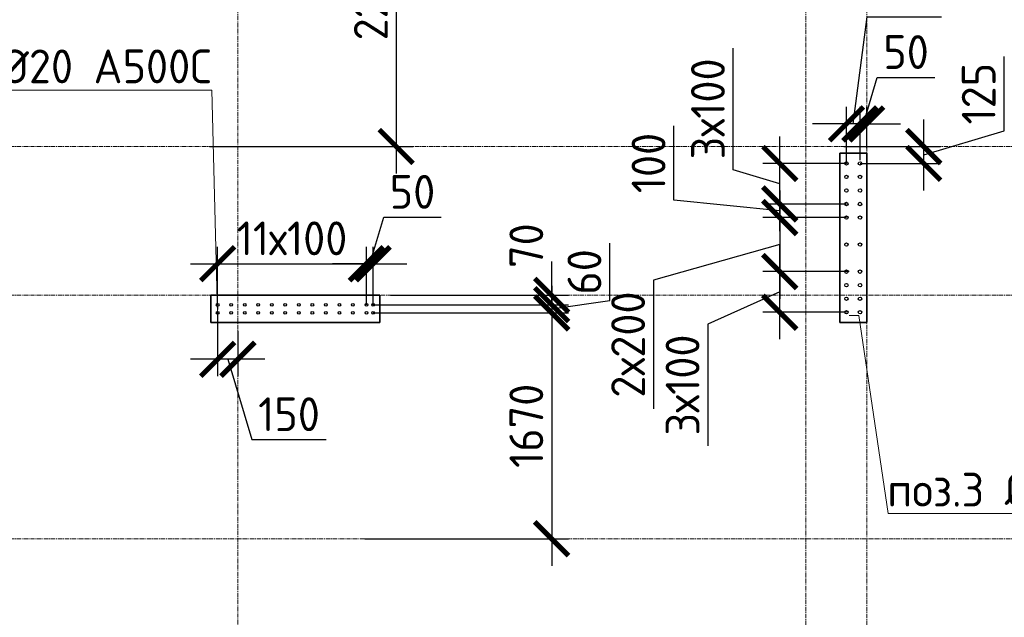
# Model space of a CAD drawing. Header units: millimetres. Extents: x 349531 to 1063351, y -131924 to 96186.
# Tile 190 of 228: x 980495 to 987777, y 43081 to 47499. Entities that reach past the tile are written whole.
import ezdxf
from ezdxf import colors
from ezdxf.entities.mleader import LeaderData, LeaderLine
from ezdxf.math import Vec2, Vec3

# ---------------------------------------------------------------- set-up
doc = ezdxf.new("R2010")
doc.units = ezdxf.units.MM
doc.linetypes.add('______5', pattern=[1100, 800, -100, 100, -100])
doc.linetypes.add('осевая', pattern=[50.8, 31.75, -6.35, 6.35, -6.35])
for name, color, linetype, lineweight in [('1 Стены', 3, 'Continuous', 30), ('Конструкции 0.5', 5, 'Continuous', 50), ('Оси', 40, '______5', 18), ('подоснова', 151, 'Continuous', 5), ('РАЗМЕРЫ', 1, 'Continuous', 9)]:
    doc.layers.add(name, color=color, linetype=linetype, lineweight=lineweight)
doc.layers.add('Колонна_ бетон', color=7, linetype='Continuous', lineweight=50, true_color=0xb4b496)
doc.styles.add('GOST-2.304_Type-B', font='GOST_Common.ttf')
doc.dimstyles.new('СПДС', dxfattribs={"dimscale": 100, "dimtxt": 2.5, "dimasz": 2.5, "dimexe": 1.25, "dimexo": 0, "dimtad": 1, "dimdec": 0, "dimtxsty": 'GOST-2.304_Type-B', "dimblk": 'ARCHTICK', "dimcen": 2.5, "dimdle": 2, "dimadec": 0, "dimazin": 2, "dimtfac": 0.75, "dimtdec": 0, "dimtmove": 1, "dimatfit": 3, "dimfxl": 1, "dimtolj": 1, "dimarcsym": 1})

# ---------------------------------------------------------------- blocks, each defined once
blk = doc.blocks.new('_ArchTick')
at = {"color": 0, "linetype": 'ByBlock', "const_width": 0.15}
blk.add_lwpolyline([(-0.5, -0.5), (0.5, 0.5)], dxfattribs=at)
blk = doc.blocks.new('*D62')
at = {"layer": 'DEFPOINTS', "color": 0, "transparency": 16777216}
for p in [(981959.4, 48781.4), (981898.9, 46561.4), (983279.5, 46561.4)]:
    blk.add_point(p, dxfattribs=at)
at = {"layer": 'РАЗМЕРЫ', "color": 0, "lineweight": -2, "transparency": 16777216}
for p, q in [((983279.5, 48981.4), (983279.5, 46361.4)), ((981959.4, 48781.4), (983404.5, 48781.4)), ((981898.9, 46561.4), (983404.5, 46561.4))]:
    blk.add_line(p, q, dxfattribs=at)
at = {"layer": 'РАЗМЕРЫ', "color": 0, "lineweight": -2, "transparency": 16777216, "xscale": 250, "yscale": 250, "zscale": 250}
for p, rotation in [((983279.5, 48781.4), 90), ((983279.5, 46561.4), 270)]:
    blk.add_blockref('_ArchTick', p, dxfattribs=dict(at, rotation=rotation))
at = {"layer": 'РАЗМЕРЫ', "color": 0, "transparency": 16777216, "insert": (983092, 47671.4), "char_height": 250, "attachment_point": 5, "rotation": 90, "style": 'GOST-2.304_Type-B'}
blk.add_mtext('\\A1;2220', dxfattribs=at)
blk = doc.blocks.new('*D64')
at = {"layer": 'DEFPOINTS', "color": 0, "transparency": 16777216}
for p in [(983059.4, 45694.9), (981959.4, 45391.7, -360), (983059.4, 45391.7, -360)]:
    blk.add_point(p, dxfattribs=at)
at = {"layer": 'РАЗМЕРЫ', "color": 0, "lineweight": -2, "transparency": 16777216}
for p, q in [((981959.4, 45391.7), (981959.4, 45819.9)), ((983059.4, 45391.7), (983059.4, 45819.9)), ((981759.4, 45694.9), (983259.4, 45694.9))]:
    blk.add_line(p, q, dxfattribs=at)
at = {"layer": 'РАЗМЕРЫ', "color": 0, "lineweight": -2, "transparency": 16777216, "xscale": 250, "yscale": 250, "zscale": 250, "rotation": 180}
blk.add_blockref('_ArchTick', (981959.4, 45694.9), dxfattribs=at)
at = {"layer": 'РАЗМЕРЫ', "color": 0, "lineweight": -2, "transparency": 16777216, "xscale": 250, "yscale": 250, "zscale": 250}
blk.add_blockref('_ArchTick', (983059.4, 45694.9), dxfattribs=at)
at = {"layer": 'РАЗМЕРЫ', "color": 0, "transparency": 16777216, "insert": (982509.4, 45882.4), "char_height": 250, "attachment_point": 5, "style": 'GOST-2.304_Type-B'}
blk.add_mtext('\\A1;11х100', dxfattribs=at)
blk = doc.blocks.new('*D65')
at = {"layer": 'DEFPOINTS', "color": 0, "transparency": 16777216}
for p in [(983109.4, 45694.9), (983059.4, 45419.4), (983109.4, 45391.7, -360)]:
    blk.add_point(p, dxfattribs=at)
at = {"layer": 'РАЗМЕРЫ', "color": 0, "lineweight": -2, "transparency": 16777216}
for p, q in [((983084.4, 45694.9), (983187.5, 46038.7)), ((983187.5, 46038.7), (983612.5, 46038.7)), ((983059.4, 45419.4), (983059.4, 45819.9)), ((983109.4, 45391.7), (983109.4, 45819.9)), ((983059.4, 45694.9), (982809.4, 45694.9)), ((983059.4, 45694.9), (983109.4, 45694.9)), ((983059.4, 45694.9), (983109.4, 45694.9)), ((983109.4, 45694.9), (983359.4, 45694.9))]:
    blk.add_line(p, q, dxfattribs=at)
at = {"layer": 'РАЗМЕРЫ', "color": 0, "lineweight": -2, "transparency": 16777216, "xscale": 250, "yscale": 250, "zscale": 250}
blk.add_blockref('_ArchTick', (983059.4, 45694.9), dxfattribs=at)
at = {"layer": 'РАЗМЕРЫ', "color": 0, "lineweight": -2, "transparency": 16777216, "xscale": 250, "yscale": 250, "zscale": 250, "rotation": 180}
blk.add_blockref('_ArchTick', (983109.4, 45694.9), dxfattribs=at)
at = {"layer": 'РАЗМЕРЫ', "color": 0, "transparency": 16777216, "insert": (983400, 46226.2), "char_height": 250, "attachment_point": 5, "style": 'GOST-2.304_Type-B'}
blk.add_mtext('\\A1;50', dxfattribs=at)
blk = doc.blocks.new('*D63')
at = {"layer": 'DEFPOINTS', "color": 0, "transparency": 16777216}
for p in [(983238.4, 45461.4), (983109.4, 45391.7), (984429.5, 45391.7)]:
    blk.add_point(p, dxfattribs=at)
at = {"layer": 'РАЗМЕРЫ', "color": 0, "lineweight": -2, "transparency": 16777216}
for p, q in [((984429.5, 45461.4), (984429.5, 45711.4)), ((983238.4, 45461.4), (984554.5, 45461.4)), ((984429.5, 45461.4), (984429.5, 45391.7)), ((983109.4, 45391.7), (984554.5, 45391.7)), ((984429.5, 45391.7), (984429.5, 45141.7))]:
    blk.add_line(p, q, dxfattribs=at)
at = {"layer": 'РАЗМЕРЫ', "color": 0, "lineweight": -2, "transparency": 16777216, "xscale": 250, "yscale": 250, "zscale": 250}
for p, rotation in [((984429.5, 45461.4), 270), ((984429.5, 45391.7), 90)]:
    blk.add_blockref('_ArchTick', p, dxfattribs=dict(at, rotation=rotation))
at = {"layer": 'РАЗМЕРЫ', "color": 0, "transparency": 16777216, "insert": (984242, 45828.4), "char_height": 250, "attachment_point": 5, "rotation": 90, "style": 'GOST-2.304_Type-B'}
blk.add_mtext('\\A1;70', dxfattribs=at)
blk = doc.blocks.new('*D66')
at = {"layer": 'DEFPOINTS', "color": 0, "transparency": 16777216}
for p in [(983186.9, 45391.7), (983109.4, 45331.4, -360), (984429.5, 45331.4)]:
    blk.add_point(p, dxfattribs=at)
at = {"layer": 'РАЗМЕРЫ', "color": 0, "lineweight": -2, "transparency": 16777216}
for p, q in [((984859, 45422.1), (984859, 45847.1)), ((984429.5, 45391.7), (984429.5, 45641.7)), ((983186.9, 45391.7), (984554.5, 45391.7)), ((984429.5, 45361.5), (984859, 45422.1)), ((984429.5, 45391.7), (984429.5, 45331.4)), ((984429.5, 45391.7), (984429.5, 45331.4)), ((983109.4, 45331.4), (984554.5, 45331.4)), ((984429.5, 45331.4), (984429.5, 45081.4))]:
    blk.add_line(p, q, dxfattribs=at)
at = {"layer": 'РАЗМЕРЫ', "color": 0, "lineweight": -2, "transparency": 16777216, "xscale": 250, "yscale": 250, "zscale": 250}
for p, rotation in [((984429.5, 45391.7), 270), ((984429.5, 45331.4), 90)]:
    blk.add_blockref('_ArchTick', p, dxfattribs=dict(at, rotation=rotation))
at = {"layer": 'РАЗМЕРЫ', "color": 0, "transparency": 16777216, "insert": (984671.5, 45634.6), "char_height": 250, "attachment_point": 5, "rotation": 90, "style": 'GOST-2.304_Type-B'}
blk.add_mtext('\\A1;60', dxfattribs=at)
blk = doc.blocks.new('_None')
blk = doc.blocks.new('*D67')
at = {"layer": 'DEFPOINTS', "color": 0, "transparency": 16777216}
for p in [(983109.4, 45331.4), (983048.9, 43661.4), (984429.5, 43661.4)]:
    blk.add_point(p, dxfattribs=at)
at = {"layer": 'РАЗМЕРЫ', "color": 0, "lineweight": -2, "transparency": 16777216}
for p, q in [((984429.5, 45531.4), (984429.5, 43461.4)), ((983109.4, 45331.4), (984554.5, 45331.4)), ((983048.9, 43661.4), (984554.5, 43661.4))]:
    blk.add_line(p, q, dxfattribs=at)
at = {"layer": 'РАЗМЕРЫ', "color": 0, "lineweight": -2, "transparency": 16777216, "xscale": 250, "yscale": 250, "zscale": 250}
for p, rotation in [((984429.5, 45331.4), 90), ((984429.5, 43661.4), 270)]:
    blk.add_blockref('_ArchTick', p, dxfattribs=dict(at, rotation=rotation))
at = {"layer": 'РАЗМЕРЫ', "color": 0, "transparency": 16777216, "insert": (984242, 44496.4), "char_height": 250, "attachment_point": 5, "rotation": 90, "style": 'GOST-2.304_Type-B'}
blk.add_mtext('\\A1;1670', dxfattribs=at)
blk = doc.blocks.new('*D68')
at = {"layer": 'DEFPOINTS', "color": 0, "transparency": 16777216}
for p in [(981959.4, 45331.4, -360), (982109.2, 45196.4), (981959.4, 44988.4)]:
    blk.add_point(p, dxfattribs=at)
at = {"layer": 'РАЗМЕРЫ', "color": 0, "lineweight": -2, "transparency": 16777216}
for p, q in [((981959.4, 45331.4), (981959.4, 44863.4)), ((982109.2, 45196.4), (982109.2, 44863.4)), ((982309.2, 44988.4), (981759.4, 44988.4)), ((982034.3, 44988.4), (982212.4, 44394.6)), ((982212.4, 44394.6), (982762.4, 44394.6))]:
    blk.add_line(p, q, dxfattribs=at)
at = {"layer": 'РАЗМЕРЫ', "color": 0, "lineweight": -2, "transparency": 16777216, "xscale": 250, "yscale": 250, "zscale": 250, "rotation": 180}
blk.add_blockref('_ArchTick', (981959.4, 44988.4), dxfattribs=at)
at = {"layer": 'РАЗМЕРЫ', "color": 0, "lineweight": -2, "transparency": 16777216, "xscale": 250, "yscale": 250, "zscale": 250}
blk.add_blockref('_ArchTick', (982109.2, 44988.4), dxfattribs=at)
at = {"layer": 'РАЗМЕРЫ', "color": 0, "transparency": 16777216, "insert": (982487.4, 44582.1), "char_height": 250, "attachment_point": 5, "style": 'GOST-2.304_Type-B'}
blk.add_mtext('\\A1;150', dxfattribs=at)
blk = doc.blocks.new('*D76')
at = {"layer": 'DEFPOINTS', "color": 0, "transparency": 16777216}
for p in [(986116.2, 45636.3), (986609.2, 45636.3, -360), (986609.2, 45336.3, -360)]:
    blk.add_point(p, dxfattribs=at)
at = {"layer": 'РАЗМЕРЫ', "color": 0, "lineweight": -2, "transparency": 16777216}
for p, q in [((986116.2, 45136.3), (986116.2, 45836.3)), ((986609.2, 45636.3), (985991.2, 45636.3)), ((986116.2, 45486.3), (985584.9, 45248.2)), ((986609.2, 45336.3), (985991.2, 45336.3)), ((985584.9, 45248.2), (985584.9, 44348.2))]:
    blk.add_line(p, q, dxfattribs=at)
at = {"layer": 'РАЗМЕРЫ', "color": 0, "lineweight": -2, "transparency": 16777216, "xscale": 250, "yscale": 250, "zscale": 250}
for p, rotation in [((986116.2, 45636.3), 90), ((986116.2, 45336.3), 270)]:
    blk.add_blockref('_ArchTick', p, dxfattribs=dict(at, rotation=rotation))
at = {"layer": 'РАЗМЕРЫ', "color": 0, "transparency": 16777216, "insert": (985397.4, 44798.2), "char_height": 250, "attachment_point": 5, "rotation": 90, "style": 'GOST-2.304_Type-B'}
blk.add_mtext('\\A1;3х100', dxfattribs=at)
blk = doc.blocks.new('*D77')
at = {"layer": 'DEFPOINTS', "color": 0, "transparency": 16777216}
for p in [(986116.2, 46436.3), (986609.2, 46436.3, -360), (986609.2, 46136.3, -360)]:
    blk.add_point(p, dxfattribs=at)
at = {"layer": 'РАЗМЕРЫ', "color": 0, "lineweight": -2, "transparency": 16777216}
for p, q in [((985772.4, 46389.5), (985772.4, 47289.5)), ((986116.2, 45936.3), (986116.2, 46636.3)), ((986116.2, 46286.3), (985772.4, 46389.5)), ((986609.2, 46436.3), (985991.2, 46436.3)), ((986609.2, 46136.3), (985991.2, 46136.3))]:
    blk.add_line(p, q, dxfattribs=at)
at = {"layer": 'РАЗМЕРЫ', "color": 0, "lineweight": -2, "transparency": 16777216, "xscale": 250, "yscale": 250, "zscale": 250}
for p, rotation in [((986116.2, 46436.3), 90), ((986116.2, 46136.3), 270)]:
    blk.add_blockref('_ArchTick', p, dxfattribs=dict(at, rotation=rotation))
at = {"layer": 'РАЗМЕРЫ', "color": 0, "transparency": 16777216, "insert": (985584.9, 46839.5), "char_height": 250, "attachment_point": 5, "rotation": 90, "style": 'GOST-2.304_Type-B'}
blk.add_mtext('\\A1;3х100', dxfattribs=at)
blk = doc.blocks.new('*D78')
at = {"layer": 'DEFPOINTS', "color": 0, "transparency": 16777216}
for p in [(986609.2, 46036.3, -360), (986116.2, 45636.3), (986629.2, 45636.3, -360)]:
    blk.add_point(p, dxfattribs=at)
at = {"layer": 'РАЗМЕРЫ', "color": 0, "lineweight": -2, "transparency": 16777216}
for p, q in [((986116.2, 46236.3), (986116.2, 45436.3)), ((986609.2, 46036.3), (985991.2, 46036.3)), ((986116.2, 45836.3), (985182.1, 45572.1)), ((986629.2, 45636.3), (985991.2, 45636.3)), ((985182.1, 45572.1), (985182.1, 44622.1))]:
    blk.add_line(p, q, dxfattribs=at)
at = {"layer": 'РАЗМЕРЫ', "color": 0, "lineweight": -2, "transparency": 16777216, "xscale": 250, "yscale": 250, "zscale": 250}
for p, rotation in [((986116.2, 46036.3), 90), ((986116.2, 45636.3), 270)]:
    blk.add_blockref('_ArchTick', p, dxfattribs=dict(at, rotation=rotation))
at = {"layer": 'РАЗМЕРЫ', "color": 0, "transparency": 16777216, "insert": (984994.6, 45097.1), "char_height": 250, "attachment_point": 5, "rotation": 90, "style": 'GOST-2.304_Type-B'}
blk.add_mtext('\\A1;2х200', dxfattribs=at)
blk = doc.blocks.new('*D75')
at = {"layer": 'DEFPOINTS', "color": 0, "transparency": 16777216}
for p in [(986116.2, 46136.3), (986497.9, 46136.3), (986513.5, 46036.3)]:
    blk.add_point(p, dxfattribs=at)
at = {"layer": 'РАЗМЕРЫ', "color": 0, "lineweight": -2, "transparency": 16777216}
for p, q in [((985333.3, 46164.4), (985333.3, 46714.4)), ((986116.2, 46136.3), (986116.2, 46386.3)), ((986116.2, 46086.3), (985333.3, 46164.4)), ((986497.9, 46136.3), (985991.2, 46136.3)), ((986116.2, 46036.3), (986116.2, 46136.3)), ((986116.2, 46036.3), (986116.2, 46136.3)), ((986513.5, 46036.3), (985991.2, 46036.3)), ((986116.2, 46036.3), (986116.2, 45786.3))]:
    blk.add_line(p, q, dxfattribs=at)
at = {"layer": 'РАЗМЕРЫ', "color": 0, "lineweight": -2, "transparency": 16777216, "xscale": 250, "yscale": 250, "zscale": 250}
for p, rotation in [((986116.2, 46136.3), 270), ((986116.2, 46036.3), 90)]:
    blk.add_blockref('_ArchTick', p, dxfattribs=dict(at, rotation=rotation))
at = {"layer": 'РАЗМЕРЫ', "color": 0, "transparency": 16777216, "insert": (985145.8, 46439.4), "char_height": 250, "attachment_point": 5, "rotation": 90, "style": 'GOST-2.304_Type-B'}
blk.add_mtext('\\A1;100', dxfattribs=at)
blk = doc.blocks.new('*D79')
at = {"layer": 'DEFPOINTS', "color": 0, "transparency": 16777216}
for p in [(986590.9, 46561.4, -360), (987180.7, 46561.4), (986709.5, 46436.3, -360)]:
    blk.add_point(p, dxfattribs=at)
at = {"layer": 'РАЗМЕРЫ', "color": 0, "lineweight": -2, "transparency": 16777216}
for p, q in [((987774.5, 46677), (987774.5, 47227)), ((987180.7, 46236.3), (987180.7, 46761.4)), ((987180.7, 46498.9), (987774.5, 46677)), ((986590.9, 46561.4), (987305.7, 46561.4)), ((986709.5, 46436.3), (987305.7, 46436.3))]:
    blk.add_line(p, q, dxfattribs=at)
at = {"layer": 'РАЗМЕРЫ', "color": 0, "lineweight": -2, "transparency": 16777216, "xscale": 250, "yscale": 250, "zscale": 250}
for p, rotation in [((987180.7, 46561.4), 90), ((987180.7, 46436.3), 270)]:
    blk.add_blockref('_ArchTick', p, dxfattribs=dict(at, rotation=rotation))
at = {"layer": 'РАЗМЕРЫ', "color": 0, "transparency": 16777216, "insert": (987587, 46952), "char_height": 250, "attachment_point": 5, "rotation": 90, "style": 'GOST-2.304_Type-B'}
blk.add_mtext('\\A1;125', dxfattribs=at)
blk = doc.blocks.new('*D80')
at = {"layer": 'DEFPOINTS', "color": 0, "transparency": 16777216}
for p in [(986709.5, 46728.6), (986759, 46549.6), (986709.5, 46461.3)]:
    blk.add_point(p, dxfattribs=at)
at = {"layer": 'РАЗМЕРЫ', "color": 0, "lineweight": -2, "transparency": 16777216}
for p, q in [((986734.3, 46728.6), (986837.4, 47072.3)), ((986837.4, 47072.3), (987262.4, 47072.3)), ((986709.5, 46461.3), (986709.5, 46853.6)), ((986759, 46549.6), (986759, 46853.6)), ((986709.5, 46728.6), (986459.5, 46728.6)), ((986759, 46728.6), (986709.5, 46728.6)), ((986759, 46728.6), (986709.5, 46728.6)), ((986759, 46728.6), (987009, 46728.6))]:
    blk.add_line(p, q, dxfattribs=at)
at = {"layer": 'РАЗМЕРЫ', "color": 0, "lineweight": -2, "transparency": 16777216, "xscale": 250, "yscale": 250, "zscale": 250}
blk.add_blockref('_ArchTick', (986709.5, 46728.6), dxfattribs=at)
at = {"layer": 'РАЗМЕРЫ', "color": 0, "lineweight": -2, "transparency": 16777216, "xscale": 250, "yscale": 250, "zscale": 250, "rotation": 180}
blk.add_blockref('_ArchTick', (986759, 46728.6), dxfattribs=at)
at = {"layer": 'РАЗМЕРЫ', "color": 0, "transparency": 16777216, "insert": (987049.9, 47259.8), "char_height": 250, "attachment_point": 5, "style": 'GOST-2.304_Type-B'}
blk.add_mtext('\\A1;50', dxfattribs=at)
blk = doc.blocks.new('*D422')
at = {"layer": 'DEFPOINTS', "color": 0, "transparency": 16777216}
for p in [(986609.2, 46728.6), (986709.5, 46461.3), (986609.2, 46436.3, -360)]:
    blk.add_point(p, dxfattribs=at)
at = {"layer": 'РАЗМЕРЫ', "color": 0, "lineweight": -2, "transparency": 16777216}
for p, q in [((986659.4, 46728.6), (986762.5, 47520.7)), ((986762.5, 47520.7), (987312.5, 47520.7)), ((986609.2, 46436.3), (986609.2, 46853.6)), ((986709.5, 46461.3), (986709.5, 46853.6)), ((986609.2, 46728.6), (986359.2, 46728.6)), ((986709.5, 46728.6), (986609.2, 46728.6)), ((986709.5, 46728.6), (986609.2, 46728.6)), ((986709.5, 46728.6), (986959.5, 46728.6))]:
    blk.add_line(p, q, dxfattribs=at)
at = {"layer": 'РАЗМЕРЫ', "color": 0, "lineweight": -2, "transparency": 16777216, "xscale": 250, "yscale": 250, "zscale": 250}
blk.add_blockref('_ArchTick', (986609.2, 46728.6), dxfattribs=at)
at = {"layer": 'РАЗМЕРЫ', "color": 0, "lineweight": -2, "transparency": 16777216, "xscale": 250, "yscale": 250, "zscale": 250, "rotation": 180}
blk.add_blockref('_ArchTick', (986709.5, 46728.6), dxfattribs=at)
at = {"layer": 'РАЗМЕРЫ', "color": 0, "transparency": 16777216, "insert": (987037.5, 47708.2), "char_height": 250, "attachment_point": 5, "style": 'GOST-2.304_Type-B'}
blk.add_mtext('\\A1;100', dxfattribs=at)
blk = doc.blocks.new('оси2')
at = {"layer": 'Оси', "color": 16, "linetype": 'осевая', "lineweight": 0, "transparency": 33554687}
for p, q in [((987745.5, 5465.4), (987745.5, -20739.3)), ((991945.5, 4955.2), (991945.5, -20287.7)), ((992395.5, 4955.2), (992395.5, -20293.6)), ((979200, -4392.9), (1032582.1, -4392.9)), ((979200, -5492.9), (1032582.1, -5492.9)), ((979200, -7292.9), (1032582.1, -7292.9))]:
    blk.add_line(p, q, dxfattribs=at)
blk = doc.blocks.new('стены техподполья')
at = {"layer": 'Колонна_ бетон', "color": 180, "linetype": 'Continuous', "lineweight": 35, "transparency": 33554687}
for p, q in [((465685.8, -6793.6), (465485.8, -6793.6)), ((465485.8, -6793.6), (465485.8, -6793.6)), ((465485.8, -8043.6), (465485.8, -6793.6)), ((465685.8, -6793.6), (465685.8, -6793.6)), ((465685.8, -8043.6), (465685.8, -6793.6)), ((460835.8, -7843.6), (460835.8, -7843.6)), ((460835.8, -8043.6), (460835.8, -7843.6)), ((460835.8, -7843.6), (462085.8, -7843.6)), ((462085.8, -7843.6), (462085.8, -7843.6)), ((462085.8, -7843.6), (462085.8, -8043.6)), ((462085.8, -8043.6), (460835.8, -8043.6)), ((460835.8, -8043.6), (460835.8, -8043.6)), ((462085.8, -8043.6), (462085.8, -8043.6)), ((465485.8, -8043.6), (465685.8, -8043.6)), ((465485.8, -8043.6), (465485.8, -8043.6)), ((465685.8, -8043.6), (465685.8, -8043.6))]:
    blk.add_line(p, q, dxfattribs=at)

msp = doc.modelspace()

# ---------------------------------------------------------------- linework, layer by layer
at = {"layer": '1 Стены', "color": 252, "lineweight": 0, "true_color": 0x939598}
for p, q in [((986559.3, 45261.4, -360), (986559.3, 46511.4, -360)), ((986759.3, 46511.4, -360), (986759.3, 45261.4, -360)), ((981909.3, 45261.4, -360), (981909.3, 45461.4, -360)), ((981909.3, 45461.4, -360), (983159.4, 45461.4, -360)), ((981909.4, 45261.4, -360), (981909.4, 45461.4, -360)), ((983159.4, 45461.4, -360), (983159.4, 45261.4, -360)), ((983159.4, 45261.4, -360), (981909.3, 45261.4, -360)), ((983159.4, 45261.4, -360), (981909.4, 45261.4, -360)), ((986759.3, 45261.4, -360), (986559.3, 45261.4, -360))]:
    msp.add_line(p, q, dxfattribs=at)
at = {"layer": 'РАЗМЕРЫ', "color": 1, "linetype": 'Continuous', "lineweight": 30}
for centre in [(986609.2, 46436.3, -360), (986709.5, 46436.3, -360), (986609.2, 46336.3, -360), (986709.5, 46336.3, -360), (986609.2, 46236.3, -360), (986709.5, 46236.3, -360), (986609.2, 46136.3, -360), (986709.5, 46136.3, -360), (986609.2, 46036.3, -360), (986709.5, 46036.3, -360), (986609.2, 45836.3, -360), (986709.5, 45836.3, -360), (986609.2, 45636.3, -360), (986709.5, 45636.3, -360), (986609.2, 45536.3, -360), (986709.5, 45536.3, -360), (986609.2, 45436.3, -360), (986709.5, 45436.3, -360), (986609.2, 45336.3, -360), (986709.5, 45336.3, -360)]:
    msp.add_circle(centre, 12.5, dxfattribs=at)
at = {"layer": 'РАЗМЕРЫ', "color": 6, "linetype": 'Continuous', "lineweight": 30}
for centre in [(981959.4, 45391.7, -360), (982059.4, 45391.7, -360), (982159.4, 45391.7, -360), (982259.4, 45391.7, -360), (982359.4, 45391.7, -360), (982459.4, 45391.7, -360), (982559.4, 45391.7, -360), (982659.4, 45391.7, -360), (982759.4, 45391.7, -360), (982859.4, 45391.7, -360), (982959.4, 45391.7, -360), (983059.4, 45391.7, -360), (983109.4, 45391.7, -360), (981959.4, 45331.4, -360), (982059.4, 45331.4, -360), (982159.4, 45331.4, -360), (982259.4, 45331.4, -360), (982359.4, 45331.4, -360), (982459.4, 45331.4, -360), (982559.4, 45331.4, -360), (982659.4, 45331.4, -360), (982759.4, 45331.4, -360), (982859.4, 45331.4, -360), (982959.4, 45331.4, -360), (983059.4, 45331.4, -360), (983109.4, 45331.4, -360)]:
    msp.add_circle(centre, 10, dxfattribs=at)

# ---------------------------------------------------------------- block references
at = {"layer": 'Конструкции 0.5'}
msp.add_blockref('стены техподполья', (521073.4, 53304.9, 360), dxfattribs=at)
at = {"layer": 'РАЗМЕРЫ'}
msp.add_blockref('оси2', (-5636.2, 50954.2, -360), dxfattribs=at)

# ---------------------------------------------------------------- dimensions: what is measured, and where the dimension line sits
for base, p1, p2, picture, middle in [((983279.5, 46561.4), (981959.4, 48781.4), (981898.9, 46561.4), '*D62', (983092, 47671.4)), ((987180.7, 46561.4), (986709.5, 46436.3, -360), (986590.9, 46561.4, -360), '*D79', (987587, 46739.5)), ((984429.5, 43661.4), (983109.4, 45331.4), (983048.9, 43661.4), '*D67', (984242, 44496.4))]:
    dim = msp.add_linear_dim(base=base, p1=p1, p2=p2, angle=90, dimstyle='СПДС', dxfattribs=at)
    dim.commit()
    dim.dimension.update_dxf_attribs({"geometry": picture, "text_midpoint": middle})
dim = msp.add_linear_dim(base=(986609.2, 46728.6), p1=(986709.5, 46461.3), p2=(986609.2, 46436.3, -360), dimstyle='СПДС', dxfattribs=at)
dim.commit()
dim.dimension.update_dxf_attribs({"geometry": '*D422', "text_midpoint": (986825, 47520.7), "dimtype": 160})
for base, p1, p2, picture, middle in [((986709.5428, 46728.5569), (986759.0487, 46549.6343), (986709.5428, 46461.3495), '*D80', (986899.9207, 47259.8069)), ((983109.4, 45694.9), (983059.4, 45419.4), (983109.4, 45391.7, -360), '*D65', (983250, 46226.2)), ((981959.4, 44988.4), (982109.2, 45196.4), (981959.4, 45331.4, -360), '*D68', (982274.9, 44582.1))]:
    dim = msp.add_linear_dim(base=base, p1=p1, p2=p2, dimstyle='СПДС', dxfattribs=at)
    dim.commit()
    dim.dimension.update_dxf_attribs({"geometry": picture, "text_midpoint": middle})
dim = msp.add_linear_dim(base=(986116.2, 46436.3), p1=(986609.2, 46136.3, -360), p2=(986609.2, 46436.3, -360), angle=90, text='3х100', dimstyle='СПДС', dxfattribs=at)
dim.commit()
dim.dimension.update_dxf_attribs({"geometry": '*D77', "text_midpoint": (985584.9, 46452)})
for base, p1, p2, picture, middle in [((986116.2, 46136.3), (986513.5, 46036.3), (986497.9, 46136.3), '*D75', (985333.3, 46226.9)), ((984429.5, 45391.7), (983238.4, 45461.4), (983109.4, 45391.7), '*D63', (984429.5, 45828.4)), ((984429.5, 45331.4), (983186.9, 45391.7), (983109.4, 45331.4, -360), '*D66', (984859, 45484.6))]:
    dim = msp.add_linear_dim(base=base, p1=p1, p2=p2, angle=90, dimstyle='СПДС', dxfattribs=at)
    dim.commit()
    dim.dimension.update_dxf_attribs({"geometry": picture, "text_midpoint": middle, "dimtype": 160})
for p1, p2, text, picture, middle in [((986609.2, 46036.3, -360), (986629.2, 45636.3, -360), '2х200', '*D78', (985182.1, 45509.6)), ((986609.2, 45336.3, -360), (986609.2, 45636.3, -360), '3х100', '*D76', (985584.9, 45185.7))]:
    dim = msp.add_linear_dim(base=(986116.2, 45636.3), p1=p1, p2=p2, angle=90, text=text, dimstyle='СПДС', dxfattribs=at)
    dim.commit()
    dim.dimension.update_dxf_attribs({"geometry": picture, "text_midpoint": middle, "dimtype": 160})
dim = msp.add_linear_dim(base=(983059.4, 45694.9), p1=(981959.4, 45391.7, -360), p2=(983059.4, 45391.7, -360), text='11х100', dimstyle='СПДС', dxfattribs=at)
dim.commit()
dim.dimension.update_dxf_attribs({"geometry": '*D64', "text_midpoint": (982509.4, 45882.4)})

# ---------------------------------------------------------------- leaders
at = {"layer": 'подоснова', "color": 4, "ltscale": 0.3}
ml = msp.add_multileader_mtext('Standard', dxfattribs=at)
ml.set_content('{\\C2;поз.2 %%C20 А500С }', color=4, style='GOST-2.304_Type-B')
ml.set_leader_properties(color=256, linetype='ByLayer', lineweight=15)
ml.set_arrow_properties(name='NONE')
ml.build(insert=Vec2(0, 0))
ml.multileader.update_dxf_attribs({"text_left_attachment_type": 6, "text_right_attachment_type": 6, "dogleg_length": 0.1, "arrow_head_size": 18})
ctx = ml.context
ctx.base_point, ctx.char_height, ctx.arrow_head_size, ctx.landing_gap_size, ctx.plane_origin = Vec3(979493.1, 46978.8), 250, 18, 20, Vec3(986987.6, 47939.7)
ctx.left_attachment, ctx.right_attachment, ctx.text_align_type = 6, 6, 1
notes = []
notes.append((ctx, [(0, (1, 1, 0), (981916.9, 46978.8), (-1, 0), 0.1, [(1, [(981960.6, 45383.8), (981959.4, 45323.4)], 0, [])])]))
ctx.mtext.insert, ctx.mtext.width, ctx.mtext.alignment, ctx.mtext.flow_direction = Vec3(980705, 47278.8), 4075.871, 2, 5
ml = msp.add_multileader_mtext('Standard', dxfattribs=at)
ml.set_content('{\\C2;поз.3 %%C25 А500С }', color=4, style='GOST-2.304_Type-B')
ml.set_leader_properties(color=256, linetype='ByLayer', lineweight=15)
ml.set_arrow_properties(name='NONE')
ml.build(insert=Vec2(0, 0))
ml.multileader.update_dxf_attribs({"text_left_attachment_type": 6, "text_right_attachment_type": 6, "dogleg_length": 0.1, "arrow_head_size": 18})
ctx = ml.context
ctx.base_point, ctx.char_height, ctx.arrow_head_size, ctx.landing_gap_size, ctx.plane_origin = Vec3(986918.7, 43849.3), 250, 18, 20, Vec3(991875.8, 44566.6)
ctx.left_attachment, ctx.right_attachment, ctx.text_align_type = 6, 6, 1
notes.append((ctx, [(1, (1, 1, 0), (986918.6, 43849.3), (1, 0), 0.1, [(1, [(986629.2, 45311.3), (986702, 45311.9)], 0, [])])]))
ctx.mtext.insert, ctx.mtext.width, ctx.mtext.alignment, ctx.mtext.flow_direction = Vec3(988130.5, 44149.3), 4075.871, 2, 5
for ctx, leaders in notes:
    for number, flags, end, landing, length, lines in leaders:
        leader = LeaderData()
        leader.index, (leader.has_last_leader_line, leader.has_dogleg_vector, leader.attachment_direction) = number, flags
        leader.last_leader_point, leader.dogleg_vector, leader.dogleg_length = Vec3(end), Vec3(landing), length
        for number, points, colour, breaks in lines:
            line = LeaderLine()
            line.index, line.vertices, line.color, line.breaks = number, Vec3.list(points), colors.encode_raw_color(colour), breaks
            leader.lines.append(line)
        ctx.leaders.append(leader)

doc.saveas('drawing.dxf')
